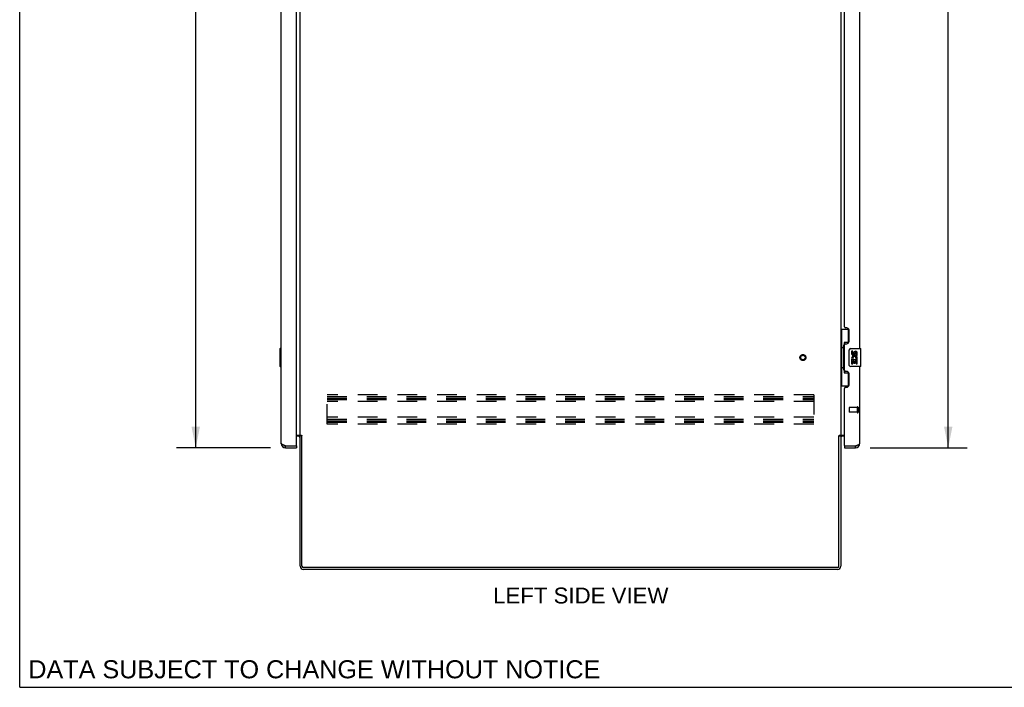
# Model space of a CAD drawing. Header units: inches. Extents: x 0 to 200, y 0 to 129.
# Tile 1 of 19: x 0 to 55, y 0 to 37. Entities that reach past the tile are written whole.
import ezdxf

# ---------------------------------------------------------------- set-up
doc = ezdxf.new("R2010")
doc.units = ezdxf.units.IN
doc.header["$LTSCALE"] = 11
doc.header["$MEASUREMENT"] = 0
doc.linetypes.add('HIDDEN', pattern=[0.2, 0.1, -0.1])
doc.layers.get('0').update_dxf_attribs({"linetype": 'CONTINUOUS'})
for name, color, linetype in [('02___PRT_ALL_AXES', 7, 'CONTINUOUS'), ('DEFAULT_2', 8, 'HIDDEN'), ('DIMENSIONS', 7, 'CONTINUOUS')]:
    doc.layers.add(name, color=color, linetype=linetype)
doc.styles.get("Standard").update_dxf_attribs({"font": 'arial.ttf'})
doc.dimstyles.new('DIMSTYLE_1', dxfattribs={"dimtxt": 0.882353, "dimasz": 1.176471, "dimexe": 0.09, "dimexo": 0.07, "dimgap": 0.0375, "dimtad": 0, "dimtih": 1, "dimtoh": 1, "dimzin": 4, "dimdsep": 46, "dimtxsty": 'Standard', "dimblk": '_FILLED', "dimblk1": '_FILLED', "dimblk2": '_FILLED', "dimcen": 0.09, "dimazin": 1, "dimtfac": 1, "dimtofl": 0, "dimtmove": 0, "dimatfit": 3, "dimldrblk": '_FILLED', "dimfxl": 0, "dimtolj": 1, "dimtzin": 4, "dimarcsym": 0})

# ---------------------------------------------------------------- blocks, each defined once
blk = doc.blocks.new('_FILLED')
at = {"color": 0, "linetype": 'ByBlock'}
blk.add_solid([(0, 0), (-1, 0.2), (-1, -0.2)], dxfattribs=at)
blk = doc.blocks.new('*D3')
at = {"layer": 'DIMENSIONS', "color": 2, "linetype": 'Continuous'}
for p, q in [((47.193, 75.78), (52.575, 75.78)), ((51.516, 75.78), (51.516, 46.826)), ((51.516, 13.28), (51.516, 42.415)), ((47.193, 13.28), (52.575, 13.28))]:
    blk.add_line(p, q, dxfattribs=at)
at = {"layer": 'DIMENSIONS', "color": 2, "linetype": 'Continuous', "xscale": 1.1764705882, "yscale": 1.1764705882, "zscale": 1.1764705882}
for p, rotation in [((51.516, 75.78), 90), ((51.516, 13.28), 270)]:
    blk.add_blockref('_FILLED', p, dxfattribs=dict(at, rotation=rotation))
at = {"layer": 'DIMENSIONS', "color": 2, "linetype": 'Continuous', "insert": (51.516, 46.385), "char_height": 0.8824, "width": 4.23792, "attachment_point": 2, "line_spacing_factor": 0.9}
blk.add_mtext('62.50\\PFRONT\\PDOOR', dxfattribs=at)
blk = doc.blocks.new('*D7')
at = {"layer": 'DIMENSIONS', "color": 2, "linetype": 'Continuous'}
for p, q in [((13.923, 75.78), (8.708, 75.78)), ((9.767, 75.78), (9.767, 46.726)), ((9.767, 13.28), (9.767, 42.314)), ((13.923, 13.28), (8.708, 13.28))]:
    blk.add_line(p, q, dxfattribs=at)
at = {"layer": 'DIMENSIONS', "color": 2, "linetype": 'Continuous', "xscale": 1.1764705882, "yscale": 1.1764705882, "zscale": 1.1764705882}
for p, rotation in [((9.767, 75.78), 90), ((9.767, 13.28), 270)]:
    blk.add_blockref('_FILLED', p, dxfattribs=dict(at, rotation=rotation))
at = {"layer": 'DIMENSIONS', "color": 2, "linetype": 'Continuous', "insert": (9.767, 46.285), "char_height": 0.8824, "width": 3.69342, "attachment_point": 2, "line_spacing_factor": 0.9}
blk.add_mtext('62.50\\PREAR\\PDOOR', dxfattribs=at)

msp = doc.modelspace()

# ---------------------------------------------------------------- linework, layer by layer
at = {"color": 7, "linetype": 'Continuous'}
for p, q in [((0, 0), (0, 129.412)), ((45.558, 19.855), (45.998, 19.855)), ((45.597, 19.855), (45.597, 18.83)), ((45.962, 19.855), (45.962, 19.075)), ((45.962, 19.12), (45.735, 19.12)), ((45.735, 19.12), (45.735, 17.44)), ((14.44, 18.765), (14.44, 17.795)), ((14.5, 18.78), (14.455, 18.78)), ((14.486, 18.68), (14.486, 17.88)), ((45.575, 18.83), (45.698, 18.83)), ((45.575, 18.83), (45.575, 17.73)), ((45.698, 18.86), (45.698, 18.881)), ((45.698, 17.73), (45.698, 18.83)), ((46.021, 17.88), (46.021, 18.68)), ((46.121, 18.78), (46.661, 18.78)), ((46.676, 17.795), (46.676, 18.765)), ((14.455, 17.78), (14.5, 17.78)), ((45.575, 17.73), (45.698, 17.73)), ((45.597, 17.73), (45.597, 16.705)), ((45.698, 17.679), (45.698, 17.7)), ((45.962, 17.485), (45.962, 16.705)), ((46.661, 17.78), (46.121, 17.78)), ((45.735, 17.44), (45.962, 17.44)), ((45.558, 16.705), (45.998, 16.705)), ((15.662, 13.947), (15.558, 13.947)), ((45.454, 13.947), (45.558, 13.947)), ((14.746, 13.28), (14.746, 13.384)), ((15.334, 13.384), (15.354, 13.384)), ((15.354, 13.384), (15.354, 13.28)), ((45.762, 13.384), (45.782, 13.384)), ((45.762, 13.384), (45.762, 13.28)), ((46.369, 13.28), (46.369, 13.384)), ((0, 0), (200, 0))]:
    msp.add_line(p, q, dxfattribs=at)
at = {"color": 3, "linetype": 'Continuous'}
for p, q in [((14.5, 13.527), (14.5, 75.534)), ((15.354, 13.404), (15.354, 75.656)), ((15.558, 13.978), (15.558, 75.082)), ((45.558, 75.082), (45.558, 13.978)), ((46.616, 18.78), (46.616, 44.03)), ((45.762, 19.988), (45.762, 42.823)), ((45.882, 19.928), (45.822, 19.928)), ((46.012, 19.178), (46.012, 19.798)), ((45.762, 17.573), (45.762, 18.988)), ((45.822, 19.048), (45.882, 19.048)), ((45.882, 17.513), (45.822, 17.513)), ((46.616, 13.527), (46.616, 17.78)), ((46.012, 16.763), (46.012, 17.383)), ((45.762, 13.404), (45.762, 16.573)), ((45.822, 16.633), (45.882, 16.633)), ((15.354, 13.978), (15.63, 13.978)), ((15.473, 13.926), (15.354, 13.926)), ((15.558, 6.719), (15.558, 13.947)), ((15.646, 13.963), (15.653, 13.957)), ((15.662, 6.724), (15.662, 13.948)), ((45.454, 6.724), (45.454, 13.948)), ((45.486, 13.978), (45.762, 13.978)), ((45.558, 13.947), (45.558, 6.719)), ((45.762, 13.926), (45.643, 13.926)), ((14.746, 13.384), (15.334, 13.384)), ((14.746, 13.28), (15.354, 13.28)), ((45.762, 13.28), (46.369, 13.28)), ((45.782, 13.384), (46.369, 13.384)), ((46.369, 13.384), (46.399, 13.395)), ((45.364, 6.634), (15.752, 6.634)), ((45.369, 6.53), (15.747, 6.53))]:
    msp.add_line(p, q, dxfattribs=at)
at = {"color": 7, "linetype": 'Continuous'}
for points in [[(14.485, 18.716), (14.485, 18.711), (14.486, 18.705), (14.486, 18.699), (14.486, 18.693), (14.486, 18.686), (14.486, 18.68)], [(45.735, 19.096), (45.735, 19.093), (45.735, 19.089), (45.736, 19.085), (45.738, 19.081), (45.739, 19.076), (45.741, 19.071), (45.744, 19.066), (45.747, 19.06), (45.75, 19.053), (45.754, 19.046), (45.758, 19.039), (45.763, 19.031), (45.768, 19.023), (45.771, 19.019)], [(46.021, 18.68), (46.021, 18.686), (46.022, 18.693), (46.023, 18.699), (46.024, 18.705), (46.026, 18.711), (46.028, 18.716)], [(14.486, 17.88), (14.486, 17.874), (14.486, 17.868), (14.486, 17.862), (14.486, 17.856), (14.485, 17.85), (14.485, 17.844)], [(45.771, 17.541), (45.768, 17.538), (45.763, 17.529), (45.758, 17.521), (45.754, 17.514), (45.75, 17.507), (45.747, 17.501), (45.744, 17.495), (45.741, 17.489), (45.739, 17.484), (45.738, 17.479), (45.736, 17.475), (45.735, 17.471), (45.735, 17.467), (45.735, 17.464)], [(46.028, 17.844), (46.026, 17.85), (46.024, 17.856), (46.023, 17.862), (46.022, 17.868), (46.021, 17.874), (46.021, 17.88)]]:
    msp.add_lwpolyline(points, dxfattribs=at)
at = {"color": 3, "linetype": 'Continuous'}
for points in [[(15.63, 13.978), (15.632, 13.977), (15.634, 13.975), (15.635, 13.974), (15.637, 13.972), (15.639, 13.97), (15.64, 13.969), (15.642, 13.967), (15.644, 13.966), (15.645, 13.965), (15.646, 13.963)], [(15.653, 13.957), (15.654, 13.955), (15.656, 13.953), (15.657, 13.952), (15.659, 13.95), (15.66, 13.949), (15.662, 13.948)], [(45.469, 13.963), (45.463, 13.957), (45.461, 13.955), (45.46, 13.953), (45.458, 13.952), (45.457, 13.95), (45.455, 13.949), (45.454, 13.948)], [(45.486, 13.978), (45.484, 13.977), (45.482, 13.975), (45.48, 13.974), (45.478, 13.972), (45.477, 13.97), (45.475, 13.969), (45.474, 13.967), (45.472, 13.966), (45.471, 13.965), (45.469, 13.963)], [(14.659, 13.417), (14.645, 13.423), (14.632, 13.428), (14.619, 13.433), (14.606, 13.439), (14.594, 13.444), (14.583, 13.45), (14.572, 13.455), (14.562, 13.461), (14.552, 13.466), (14.543, 13.472), (14.535, 13.477), (14.528, 13.483), (14.521, 13.488), (14.516, 13.494), (14.511, 13.499), (14.507, 13.505), (14.504, 13.51), (14.502, 13.516), (14.5, 13.521), (14.5, 13.527)], [(14.746, 13.384), (14.717, 13.395), (14.702, 13.401), (14.687, 13.406), (14.673, 13.412), (14.659, 13.417)], [(46.399, 13.395), (46.414, 13.401), (46.428, 13.406), (46.443, 13.412), (46.457, 13.417)], [(46.457, 13.417), (46.47, 13.423), (46.484, 13.428), (46.497, 13.433), (46.509, 13.439), (46.521, 13.444), (46.533, 13.45), (46.544, 13.455), (46.554, 13.461), (46.563, 13.466), (46.572, 13.472), (46.58, 13.477), (46.588, 13.483), (46.594, 13.488), (46.6, 13.494), (46.605, 13.499), (46.609, 13.505), (46.612, 13.51), (46.614, 13.516), (46.615, 13.521), (46.616, 13.527)]]:
    msp.add_lwpolyline(points, dxfattribs=at)
for centre, radius, start, end in [((45.822, 19.988), 0.06, 180, 270), ((45.882, 19.798), 0.13, 0, 90), ((45.882, 19.178), 0.13, 270, 360), ((45.822, 18.988), 0.06, 90, 180), ((45.822, 17.573), 0.06, 180, 270), ((45.882, 17.383), 0.13, 0, 90), ((45.822, 16.573), 0.06, 90, 180), ((45.882, 16.763), 0.13, 270, 360), ((15.473, 13.841), 0.085, 0, 90), ((45.643, 13.841), 0.085, 90, 180), ((14.746, 13.527), 0.246, 180, 270), ((15.334, 13.404), 0.02, 270, 360), ((45.782, 13.404), 0.02, 180, 270), ((46.369, 13.527), 0.246, 270, 360), ((15.747, 6.719), 0.189, 180, 270), ((15.752, 6.724), 0.09, 180, 270), ((45.364, 6.724), 0.09, 270, 360), ((45.369, 6.719), 0.189, 270, 360)]:
    msp.add_arc(centre, radius, start, end, dxfattribs=at)
at = {"color": 7, "linetype": 'Continuous'}
for centre, radius, start, end in [((14.455, 18.765), 0.015, 90, 180), ((14.485, 18.765), 0.015, 0, 90), ((46.121, 18.68), 0.1, 90, 158.7946), ((46.661, 18.765), 0.015, 0, 90), ((14.455, 17.795), 0.015, 180, 270), ((14.485, 17.795), 0.015, 270, 360), ((46.121, 17.88), 0.1, 201.205, 270), ((46.661, 17.795), 0.015, 270, 360), ((15.473, 13.841), 0.189, 34.0365, 46.4804), ((45.643, 13.841), 0.189, 133.5196, 145.9634), ((14.746, 13.527), 0.142, 228.6168, 270), ((14.664, 13.67), 0.26, 270, 272.608), ((46.369, 13.527), 0.142, 270, 311.3832), ((46.452, 13.67), 0.26, 267.3764, 270), ((15.747, 6.719), 0.085, 180, 270), ((45.369, 6.719), 0.085, 270, 360)]:
    msp.add_arc(centre, radius, start, end, dxfattribs=at)
for centre, start_param, end_param in [((45.802, 18.871), 0.699287, 1.51401), ((45.802, 18.871), -4.655602, -3.84088), ((45.802, 17.69), 0.699287, 1.51401), ((45.802, 17.69), -4.655602, -3.84088)]:
    msp.add_ellipse(centre, major_axis=(0, 0.18), ratio=0.579493, start_param=start_param, end_param=end_param, dxfattribs=at)
at = {"layer": '02___PRT_ALL_AXES', "color": 7, "linetype": 'Continuous'}
for p, q in [((46.221, 18.626), (46.158, 18.626)), ((46.158, 18.626), (46.158, 18.49)), ((46.221, 18.49), (46.221, 18.626)), ((46.177, 18.165), (46.158, 18.165)), ((46.158, 18.165), (46.158, 17.934)), ((46.211, 18.165), (46.238, 18.184)), ((46.211, 18.165), (46.473, 18.165)), ((46.221, 18.102), (46.286, 18.102)), ((46.221, 17.934), (46.221, 18.102)), ((46.286, 18.552), (46.286, 18.483)), ((46.286, 18.102), (46.286, 17.966)), ((46.347, 18.49), (46.347, 18.532)), ((46.347, 18.102), (46.41, 18.102)), ((46.347, 17.966), (46.347, 18.102)), ((46.402, 18.201), (46.46, 18.176)), ((46.41, 18.532), (46.41, 18.395)), ((46.41, 18.395), (46.473, 18.395)), ((46.41, 18.102), (46.41, 17.934)), ((46.473, 18.395), (46.473, 18.532)), ((46.473, 17.934), (46.473, 18.165)), ((46.158, 17.934), (46.221, 17.934)), ((46.286, 17.966), (46.347, 17.966)), ((46.41, 17.934), (46.473, 17.934))]:
    msp.add_line(p, q, dxfattribs=at)
at = {"layer": '02___PRT_ALL_AXES', "color": 8, "linetype": 'HIDDEN'}
for p, q in [((46.469, 15.508), (46.022, 15.508)), ((46.469, 15.508), (46.469, 15.26)), ((46.469, 15.26), (46.022, 15.26))]:
    msp.add_line(p, q, dxfattribs=at)
msp.add_circle((43.454, 18.28), 0.124, dxfattribs=at)
at = {"layer": '02___PRT_ALL_AXES', "color": 7, "linetype": 'Continuous'}
for centre, radius, start, end in [((46.379, 18.532), 0.0943, 68.6999, 167.4338), ((46.379, 18.532), 0.0943, 0, 68.6704), ((46.253, 18.49), 0.0943, 180, 360), ((46.312, 18.238), 0.154, 161.4199, 206.1963), ((46.316, 18.238), 0.157, 336.5966, 161.8791), ((46.316, 18.238), 0.157, 205.737, 207.8532), ((46.253, 18.49), 0.0314, 180, 261.2295), ((46.316, 18.238), 0.0943, 336.5966, 215.1122), ((46.252, 18.495), 0.0362, 263.4285, 341.7628), ((46.378, 18.532), 0.0314, 0, 180.0485)]:
    msp.add_arc(centre, radius, start, end, dxfattribs=at)
at = {"layer": 'DEFAULT_2', "color": 8, "linetype": 'HIDDEN'}
for p, q in [((44.058, 16.218), (17.058, 16.218)), ((17.058, 14.593), (17.058, 16.218)), ((17.058, 16.114), (44.058, 16.114)), ((17.058, 16.024), (44.058, 16.024)), ((17.058, 15.947), (44.058, 15.947)), ((44.058, 15.843), (17.058, 15.843)), ((44.058, 16.218), (44.058, 14.593)), ((46.012, 15.498), (46.012, 15.27)), ((46.469, 15.526), (46.469, 15.242)), ((46.512, 15.526), (46.512, 15.242)), ((44.058, 14.968), (17.058, 14.968)), ((17.058, 14.864), (44.058, 14.864)), ((17.058, 14.774), (44.058, 14.774)), ((17.058, 14.697), (44.058, 14.697)), ((44.058, 14.593), (17.058, 14.593))]:
    msp.add_line(p, q, dxfattribs=at)
for radius in [0.164, 0.124]:
    msp.add_circle((43.454, 18.28), radius, dxfattribs=at)
for centre, radius, start, end in [((46.022, 15.498), 0.01, 90, 180), ((46.49, 15.526), 0.0215, 0, 180), ((46.022, 15.27), 0.01, 180, 270), ((46.49, 15.242), 0.0215, 180, 360)]:
    msp.add_arc(centre, radius, start, end, dxfattribs=at)

# ---------------------------------------------------------------- texts
at = {"layer": 'DIMENSIONS', "color": 2, "linetype": 'Continuous', "attachment_point": 2, "line_spacing_factor": 0.9}
for s, insert, char_height, width in [('LEFT SIDE VIEW', (31.13, 5.529), 0.88235, 9.7026), ('DATA SUBJECT TO CHANGE WITHOUT NOTICE', (16.347, 1.499), 1, 31.6803)]:
    msp.add_mtext(s, dxfattribs=dict(at, insert=insert, char_height=char_height, width=width))

# ---------------------------------------------------------------- dimensions: what is measured, and where the dimension line sits
at = {"layer": 'DIMENSIONS', "color": 2, "linetype": 'Continuous'}
for base, p1, p2, text, picture, middle in [((9.767, 75.78), (13.993, 13.28), (13.993, 75.78), '<>\\PREAR\\PDOOR', '*D7', (9.767, 44.52)), ((51.516, 75.78), (47.123, 13.28), (47.123, 75.78), '<>\\PFRONT\\PDOOR', '*D3', (51.516, 44.621))]:
    dim = msp.add_linear_dim(base=base, p1=p1, p2=p2, angle=90, text=text, dimstyle='DIMSTYLE_1', dxfattribs=at)
    dim.commit()
    dim.dimension.update_dxf_attribs({"geometry": picture, "text_midpoint": middle, "dimtype": 160})

doc.saveas('drawing.dxf')
